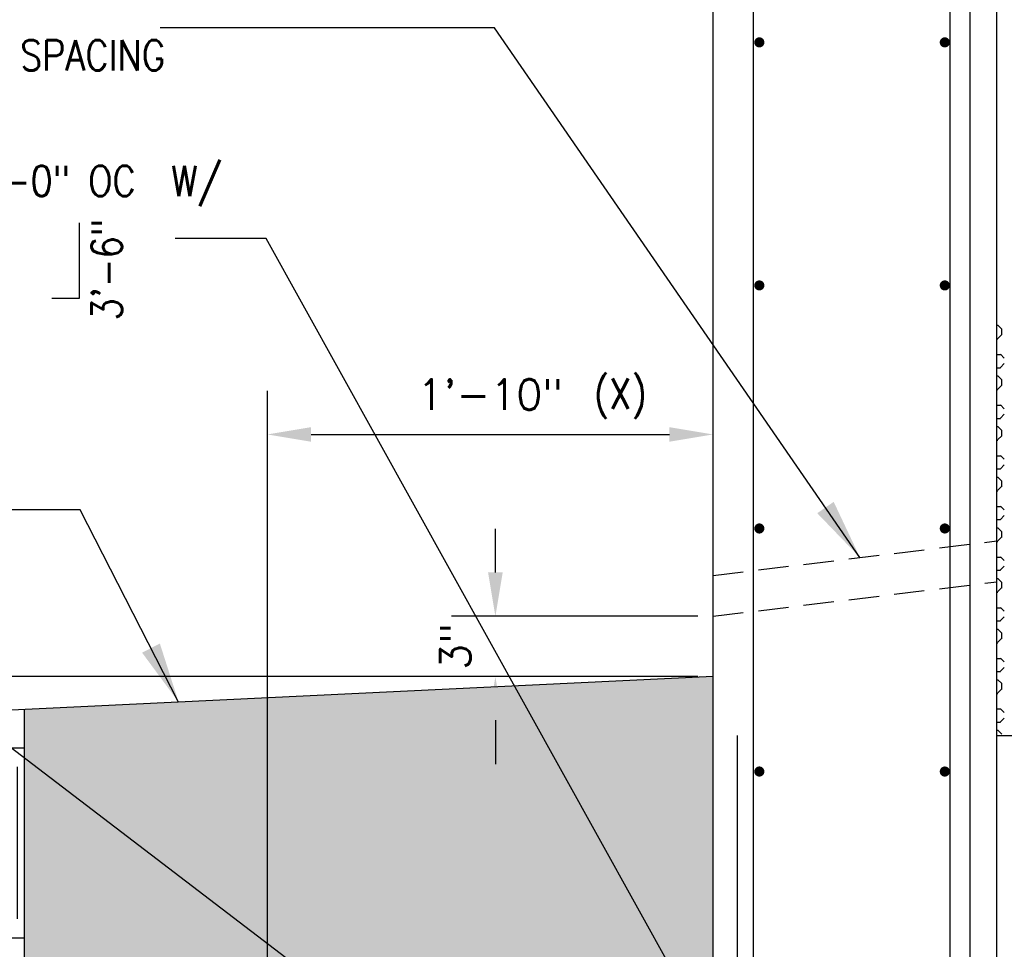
# Model space of a CAD drawing. Header units: inches. Extents: x 1837 to 2195, y 8687 to 9001.
# Tile 4 of 11: x 1883 to 1932, y 8797 to 8843. Entities that reach past the tile are written whole.
import ezdxf

# ---------------------------------------------------------------- set-up
doc = ezdxf.new("R2010")
doc.units = ezdxf.units.IN
doc.header["$MEASUREMENT"] = 0
doc.linetypes.add('HIDDEN', pattern=[0.375, 0.25, -0.125])
doc.layers.get('DEFPOINTS').update_dxf_attribs({"linetype": 'CONTINUOUS'})
for name, color, linetype in [('S-ANNO-DIMS', 4, 'CONTINUOUS'), ('S-ANNO-TEXT-LW10', 2, 'CONTINUOUS'), ('S-DETL-LW04', 15, 'CONTINUOUS'), ('S-DETL-LW04-HIDD', 15, 'HIDDEN'), ('S-DETL-LW07-PATT', 2, 'CONTINUOUS'), ('S-DETL-LW15', 2, 'CONTINUOUS'), ('S-DETL-LW20', 1, 'CONTINUOUS'), ('S-DETL-PATT', 15, 'CONTINUOUS')]:
    doc.layers.add(name, color=color, linetype=linetype)
doc.styles.get("Standard").update_dxf_attribs({"font": 'SIMPLEX.SHX'})
doc.styles.add('TIGHT', font='SIMPLEX.SHX', dxfattribs={"width": 0.85})
doc.dimstyles.new('DIM', dxfattribs={"dimscale": 12, "dimtxt": 0.125, "dimasz": 0.18, "dimexe": 0.18, "dimexo": 0.0625, "dimgap": 0.09, "dimtad": 1, "dimdec": 0, "dimzin": 0, "dimdsep": 46, "dimlunit": 4, "dimtxsty": 'Standard', "dimcen": 0.09, "dimadec": 0, "dimazin": 0, "dimtfac": 1, "dimtdec": 0, "dimtofl": 0, "dimtmove": 0, "dimatfit": 3, "dimfxl": 0, "dimfrac": 1, "dimtolj": 1, "dimtzin": 0, "dimarcsym": 0})
doc.dimstyles.new('ENG24', dxfattribs={"dimscale": 24, "dimtxt": 0.125, "dimasz": 0.125, "dimexe": 0.09375, "dimexo": 0.125, "dimgap": 0.0625, "dimtad": 1, "dimdec": 0, "dimzin": 1, "dimdsep": 46, "dimlunit": 4, "dimtxsty": 'TIGHT', "dimcen": 0.125, "dimaunit": 1, "dimadec": 0, "dimazin": 0, "dimtfac": 24, "dimtdec": 3, "dimtmove": 0, "dimatfit": 3, "dimfxl": 0, "dimfrac": 2, "dimtolj": 1, "dimtzin": 3, "dimarcsym": 0})

# ---------------------------------------------------------------- blocks, each defined once
blk = doc.blocks.new('*D4')
at = {"layer": 'DEFPOINTS', "color": 0}
for p in [(1917.31, 8810.576), (1851.623, 8761.576), (1881.31, 8761.576)]:
    blk.add_point(p, dxfattribs=at)
at = {"layer": 'S-ANNO-DIMS', "color": 0, "lineweight": -2}
for p, q in [((1916.56, 8810.576), (1849.463, 8810.576)), ((1851.623, 8808.416), (1851.623, 8763.736)), ((1880.56, 8761.576), (1849.463, 8761.576))]:
    blk.add_line(p, q, dxfattribs=at)
at = {"layer": 'S-ANNO-DIMS', "color": 0}
for points in [[(1851.263, 8808.416), (1851.983, 8808.416), (1851.623, 8810.576)], [(1851.263, 8763.736), (1851.983, 8763.736), (1851.623, 8761.576)]]:
    blk.add_solid(points, dxfattribs=at)
at = {"layer": 'S-ANNO-DIMS', "color": 0, "insert": (1849.65, 8785.88), "char_height": 1.5, "attachment_point": 5, "rotation": 90}
blk.add_mtext('\\A1;4\'-1" MIN', dxfattribs=at)
blk = doc.blocks.new('*D6')
at = {"layer": 'DEFPOINTS', "color": 0}
for p in [(1917.31, 8822.53), (1917.31, 8810.576), (1895.31, 8775.576)]:
    blk.add_point(p, dxfattribs=at)
at = {"layer": 'S-ANNO-DIMS', "color": 0, "lineweight": -2}
for p, q in [((1895.31, 8776.326), (1895.31, 8824.69)), ((1917.31, 8811.326), (1917.31, 8824.69)), ((1897.47, 8822.53), (1915.15, 8822.53))]:
    blk.add_line(p, q, dxfattribs=at)
at = {"layer": 'S-ANNO-DIMS', "color": 0}
for points in [[(1897.47, 8822.89), (1897.47, 8822.17), (1895.31, 8822.53)], [(1915.15, 8822.89), (1915.15, 8822.17), (1917.31, 8822.53)]]:
    blk.add_solid(points, dxfattribs=at)
at = {"layer": 'S-ANNO-DIMS', "color": 0, "insert": (1906.31, 8824.503), "char_height": 1.5, "attachment_point": 5}
blk.add_mtext('\\A1;1\'-10"', dxfattribs=at)
blk = doc.blocks.new('*D7')
at = {"layer": 'DEFPOINTS', "color": 0}
for p in [(1841.465, 8977.576), (1918.06, 8977.576), (1895.31, 8761.576)]:
    blk.add_point(p, dxfattribs=at)
at = {"layer": 'S-ANNO-DIMS', "color": 0, "lineweight": -2}
for p, q in [((1917.31, 8977.576), (1839.305, 8977.576)), ((1841.465, 8763.736), (1841.465, 8975.416)), ((1894.56, 8761.576), (1839.305, 8761.576))]:
    blk.add_line(p, q, dxfattribs=at)
at = {"layer": 'S-ANNO-DIMS', "color": 0}
for points in [[(1841.105, 8975.416), (1841.825, 8975.416), (1841.465, 8977.576)], [(1841.105, 8763.736), (1841.825, 8763.736), (1841.465, 8761.576)]]:
    blk.add_solid(points, dxfattribs=at)
at = {"layer": 'S-ANNO-DIMS', "color": 0, "insert": (1839.492, 8869.576), "char_height": 1.5, "attachment_point": 5, "rotation": 90}
blk.add_mtext('\\A1;"H" VARIES', dxfattribs=at)
blk = doc.blocks.new('*D12')
at = {"layer": 'DEFPOINTS', "color": 0}
for p in [(1906.563, 8813.555), (1917.31, 8813.555), (1917.31, 8810.576)]:
    blk.add_point(p, dxfattribs=at)
at = {"layer": 'S-ANNO-DIMS', "color": 0, "lineweight": -2}
for p, q in [((1906.563, 8815.715), (1906.563, 8817.875)), ((1916.56, 8813.555), (1904.403, 8813.555)), ((1916.56, 8810.576), (1904.403, 8810.576)), ((1906.563, 8808.416), (1906.563, 8806.256))]:
    blk.add_line(p, q, dxfattribs=at)
at = {"layer": 'S-ANNO-DIMS', "color": 0}
for points in [[(1906.203, 8815.715), (1906.923, 8815.715), (1906.563, 8813.555)], [(1906.203, 8808.416), (1906.923, 8808.416), (1906.563, 8810.576)]]:
    blk.add_solid(points, dxfattribs=at)
at = {"layer": 'S-ANNO-DIMS', "color": 0, "insert": (1904.59, 8812.065), "char_height": 1.5, "attachment_point": 5, "rotation": 90}
blk.add_mtext('\\A1;3"', dxfattribs=at)
blk = doc.blocks.new('*D16')
at = {"layer": 'DEFPOINTS', "color": 0}
for p in [(1929.31, 8904.826), (1847.217, 8761.576), (1929.31, 8761.576)]:
    blk.add_point(p, dxfattribs=at)
at = {"layer": 'S-ANNO-DIMS', "color": 0, "lineweight": -2}
for p, q in [((1928.56, 8904.826), (1845.057, 8904.826)), ((1847.217, 8902.666), (1847.217, 8763.736)), ((1928.56, 8761.576), (1845.057, 8761.576))]:
    blk.add_line(p, q, dxfattribs=at)
at = {"layer": 'S-ANNO-DIMS', "color": 0}
for points in [[(1846.857, 8902.666), (1847.577, 8902.666), (1847.217, 8904.826)], [(1846.857, 8763.736), (1847.577, 8763.736), (1847.217, 8761.576)]]:
    blk.add_solid(points, dxfattribs=at)
at = {"layer": 'S-ANNO-DIMS', "color": 0, "insert": (1844.994, 8833.201), "char_height": 1.5, "attachment_point": 5, "rotation": 90}
blk.add_mtext('\\A1;2/3H', dxfattribs=at)

msp = doc.modelspace()

# ---------------------------------------------------------------- hatches: boundary and pattern name
at = {"layer": 'S-DETL-PATT'}
h = msp.add_hatch(dxfattribs=at)
h.set_pattern_fill('EARTH', color=256, scale=10, style=0)
h.set_pattern_definition([(0, (6821.7125, 1134.5486), (2.5, 2.5), [2.5, -2.5]), (0, (6821.7125, 1135.486), (2.5, 2.5), [2.5, -2.5]), (0, (6821.7125, 1136.4236), (2.5, 2.5), [2.5, -2.5]), (90, (6822.025, 1136.736), (-2.5, 2.5), [2.5, -2.5]), (90, (6822.9625, 1136.736), (-2.5, 2.5), [2.5, -2.5]), (90, (6823.9, 1136.736), (-2.5, 2.5), [2.5, -2.5])])
h.paths.add_polyline_path([(1883.31, 8749.576), (2021.31, 8749.576), (2021.31, 8775.576), (2009.31, 8775.576), (2009.31, 8761.576), (1895.31, 8761.576), (1895.31, 8775.576), (1917.31, 8775.576), (1917.31, 8810.576), (1883.31, 8808.946)])
h = msp.add_hatch(dxfattribs=at)
h.set_pattern_fill('EARTH', color=256, scale=30, style=0)
h.set_pattern_definition([(0, (6821.7125, 1134.5486), (7.5, 7.5), [7.5, -7.5]), (0, (6821.7125, 1137.361), (7.5, 7.5), [7.5, -7.5]), (0, (6821.7125, 1140.1736), (7.5, 7.5), [7.5, -7.5]), (90, (6822.65, 1141.111), (-7.5, 7.5), [7.5, -7.5]), (90, (6825.4625, 1141.111), (-7.5, 7.5), [7.5, -7.5]), (90, (6828.275, 1141.111), (-7.5, 7.5), [7.5, -7.5])])
h.paths.add_polyline_path([(2030.095, 8740.127), (2030.095, 8775.576), (2021.31, 8775.576), (2021.31, 8749.576), (1883.31, 8749.576), (1883.31, 8808.946), (1871.042, 8808.357), (1871.042, 8740.127)])

# ---------------------------------------------------------------- linework, layer by layer
at = {"layer": 'S-ANNO-TEXT-LW10'}
for p, q in [((1886.025, 8832.983), (1886.025, 8829.237)), ((1886.025, 8829.237), (1884.674, 8829.237))]:
    msp.add_line(p, q, dxfattribs=at)
at = {"layer": 'S-DETL-LW04'}
msp.add_line((1917.31, 8810.576), (1847.185, 8807.213), dxfattribs=at)
at = {"layer": 'S-DETL-LW04-HIDD', "ltscale": 6}
for p, q in [((1917.31, 8815.569), (1931.31, 8817.274)), ((1917.31, 8813.555), (1931.31, 8815.259))]:
    msp.add_line(p, q, dxfattribs=at)
at = {"layer": 'S-DETL-LW07-PATT'}
for p, q in [((1931.31, 8827.922), (1931.359, 8827.922)), ((1931.56, 8827.726), (1931.364, 8827.922)), ((1931.364, 8827.272), (1931.56, 8827.469)), ((1931.555, 8827.441), (1931.555, 8827.726)), ((1931.31, 8827.245), (1931.359, 8827.245)), ((1931.31, 8826.476), (1931.496, 8826.476)), ((1931.676, 8826.301), (1931.488, 8826.489)), ((1931.488, 8825.838), (1931.676, 8826.027)), ((1931.31, 8825.825), (1931.496, 8825.825)), ((1931.31, 8825.422), (1931.359, 8825.422)), ((1931.56, 8825.226), (1931.364, 8825.422)), ((1931.364, 8824.772), (1931.56, 8824.969)), ((1931.555, 8824.941), (1931.555, 8825.226)), ((1931.31, 8824.745), (1931.359, 8824.745)), ((1931.31, 8823.976), (1931.496, 8823.976)), ((1931.676, 8823.801), (1931.488, 8823.989)), ((1931.488, 8823.338), (1931.676, 8823.527)), ((1931.31, 8823.325), (1931.496, 8823.325)), ((1931.31, 8822.922), (1931.359, 8822.922)), ((1931.56, 8822.726), (1931.364, 8822.922)), ((1931.555, 8822.441), (1931.555, 8822.726)), ((1931.31, 8822.245), (1931.359, 8822.245)), ((1931.364, 8822.272), (1931.56, 8822.469)), ((1931.31, 8821.476), (1931.496, 8821.476)), ((1931.676, 8821.301), (1931.488, 8821.489)), ((1931.488, 8820.838), (1931.676, 8821.027)), ((1931.31, 8820.825), (1931.496, 8820.825)), ((1931.31, 8820.422), (1931.359, 8820.422)), ((1931.56, 8820.226), (1931.364, 8820.422)), ((1931.555, 8819.941), (1931.555, 8820.226)), ((1931.31, 8819.745), (1931.359, 8819.745)), ((1931.364, 8819.772), (1931.56, 8819.969)), ((1931.31, 8818.976), (1931.496, 8818.976)), ((1931.676, 8818.801), (1931.488, 8818.989)), ((1931.31, 8818.325), (1931.496, 8818.325)), ((1931.488, 8818.338), (1931.676, 8818.527)), ((1931.31, 8817.922), (1931.359, 8817.922)), ((1931.56, 8817.726), (1931.364, 8817.922)), ((1931.555, 8817.441), (1931.555, 8817.726)), ((1931.31, 8817.245), (1931.359, 8817.245)), ((1931.364, 8817.272), (1931.56, 8817.469)), ((1931.31, 8816.476), (1931.496, 8816.476)), ((1931.676, 8816.301), (1931.488, 8816.489)), ((1931.31, 8815.825), (1931.496, 8815.825)), ((1931.488, 8815.838), (1931.676, 8816.027)), ((1931.31, 8815.422), (1931.359, 8815.422)), ((1931.56, 8815.226), (1931.364, 8815.422)), ((1931.555, 8814.941), (1931.555, 8815.226)), ((1931.31, 8814.745), (1931.359, 8814.745)), ((1931.364, 8814.772), (1931.56, 8814.969)), ((1931.31, 8813.976), (1931.496, 8813.976)), ((1931.676, 8813.801), (1931.488, 8813.989)), ((1931.31, 8813.325), (1931.496, 8813.325)), ((1931.488, 8813.338), (1931.676, 8813.527)), ((1931.31, 8812.922), (1931.359, 8812.922)), ((1931.56, 8812.726), (1931.364, 8812.922)), ((1931.364, 8812.272), (1931.56, 8812.469)), ((1931.555, 8812.441), (1931.555, 8812.726)), ((1931.31, 8812.245), (1931.359, 8812.245)), ((1931.31, 8811.476), (1931.496, 8811.476)), ((1931.676, 8811.301), (1931.488, 8811.489)), ((1931.31, 8810.825), (1931.496, 8810.825)), ((1931.488, 8810.838), (1931.676, 8811.027)), ((1931.31, 8810.422), (1931.359, 8810.422)), ((1931.56, 8810.226), (1931.364, 8810.422)), ((1931.364, 8809.772), (1931.56, 8809.969)), ((1931.555, 8809.941), (1931.555, 8810.226)), ((1931.31, 8809.745), (1931.359, 8809.745)), ((1931.31, 8808.976), (1931.496, 8808.976)), ((1931.676, 8808.801), (1931.488, 8808.989)), ((1931.488, 8808.338), (1931.676, 8808.527)), ((1931.31, 8808.325), (1931.496, 8808.325)), ((1931.31, 8807.922), (1931.359, 8807.922)), ((1931.56, 8807.726), (1931.364, 8807.922))]:
    msp.add_line(p, q, dxfattribs=at)
at = {"layer": 'S-DETL-LW15'}
for p, q in [((1919.31, 8776.514), (1919.31, 8975.576)), ((1929.988, 8776.514), (1929.988, 8975.576)), ((1929.011, 8766.576), (1929.011, 8904.826)), ((1918.513, 8767.665), (1918.513, 8807.665))]:
    msp.add_line(p, q, dxfattribs=at)
at = {"layer": 'S-DETL-LW20', "color": 4}
for p, q in [((1917.31, 8775.576), (1917.31, 8976.826)), ((1931.31, 8775.576), (1931.31, 8976.826)), ((1931.31, 8807.672), (1945.12, 8807.672))]:
    msp.add_line(p, q, dxfattribs=at)
at = {"layer": 'S-DETL-LW20', "color": 2, "const_width": 0.25}
for points in [[(1919.465, 8841.887, 1), (1919.715, 8841.887, 1)], [(1928.619, 8841.887, 1), (1928.869, 8841.887, 1)], [(1919.465, 8829.887, 1), (1919.715, 8829.887, 1)], [(1928.619, 8829.887, 1), (1928.869, 8829.887, 1)], [(1919.465, 8817.887, 1), (1919.715, 8817.887, 1)], [(1928.619, 8817.887, 1), (1928.869, 8817.887, 1)], [(1919.465, 8805.887, 1), (1919.715, 8805.887, 1)], [(1928.619, 8805.887, 1), (1928.869, 8805.887, 1)]]:
    msp.add_lwpolyline(points, format="xyb", close=True, dxfattribs=at)
at = {"layer": 'S-DETL-PATT'}
msp.add_line((1883.31, 8808.946), (1883.31, 8749.576), dxfattribs=at)

# ---------------------------------------------------------------- texts
at = {"layer": 'S-ANNO-DIMS', "style": 'TIGHT', "width": 0.85}
msp.add_text('(X)', height=1.5, dxfattribs=at).set_placement((1911.422, 8823.799))
at = {"layer": 'S-ANNO-TEXT-LW10', "style": 'TIGHT', "width": 0.85}
for s, p in [('SEE ELEV ON S2 FOR SPACING', (1863.651, 8840.503)), ('#5 VERT DWL @ 1\'-0" OC  W/', (1865.916, 8834.298))]:
    msp.add_text(s, height=1.5, dxfattribs=at).set_placement(p)
at = {"layer": 'S-ANNO-TEXT-LW10', "insert": (1886.636, 8828.16), "char_height": 1.5, "width": 2.83396, "attachment_point": 1, "rotation": 90, "style": 'TIGHT'}
msp.add_mtext('3\'-6"', dxfattribs=at)

# ---------------------------------------------------------------- dimensions: what is measured, and where the dimension line sits
at = {"layer": 'S-ANNO-DIMS'}
for base, p1, p2, text, picture, middle in [((1841.465, 8977.576), (1895.31, 8761.576), (1918.06, 8977.576), '"H" VARIES', '*D7', (1839.492, 8869.576)), ((1847.217, 8761.576), (1929.31, 8904.826), (1929.31, 8761.576), '2/3H', '*D16', (1844.994, 8833.201))]:
    dim = msp.add_linear_dim(base=base, p1=p1, p2=p2, angle=90, text=text, dimstyle='DIM', dxfattribs=at)
    dim.commit()
    dim.dimension.update_dxf_attribs({"geometry": picture, "text_midpoint": middle})
dim = msp.add_linear_dim(base=(1917.31, 8822.53), p1=(1895.31, 8775.576), p2=(1917.31, 8810.576), dimstyle='DIM', dxfattribs=at)
dim.commit()
dim.dimension.update_dxf_attribs({"geometry": '*D6', "text_midpoint": (1906.31, 8824.503)})
for base, p2, text, picture, middle in [((1906.563, 8813.555), (1917.31, 8813.555), '3"', '*D12', (1906.563, 8812.065)), ((1851.623, 8761.576), (1881.31, 8761.576), '4\'-1" MIN', '*D4', (1851.623, 8785.88))]:
    dim = msp.add_linear_dim(base=base, p1=(1917.31, 8810.576), p2=p2, angle=90, text=text, dimstyle='DIM', dxfattribs=at)
    dim.commit()
    dim.dimension.update_dxf_attribs({"geometry": picture, "text_midpoint": middle, "dimtype": 160})

# ---------------------------------------------------------------- leaders
at = {"layer": 'S-ANNO-TEXT-LW10'}
for points in [[(1924.558, 8816.452), (1906.512, 8842.606), (1890.017, 8842.606)], [(1918.483, 8790.328), (1895.255, 8832.209), (1890.752, 8832.209)], [(1890.931, 8809.311), (1886.069, 8818.814), (1876.341, 8818.814)], [(1923.818, 8775.644), (1873.394, 8814.116), (1866.755, 8814.116)]]:
    msp.add_leader(points, dimstyle='ENG24', dxfattribs=at)

doc.saveas('drawing.dxf')
